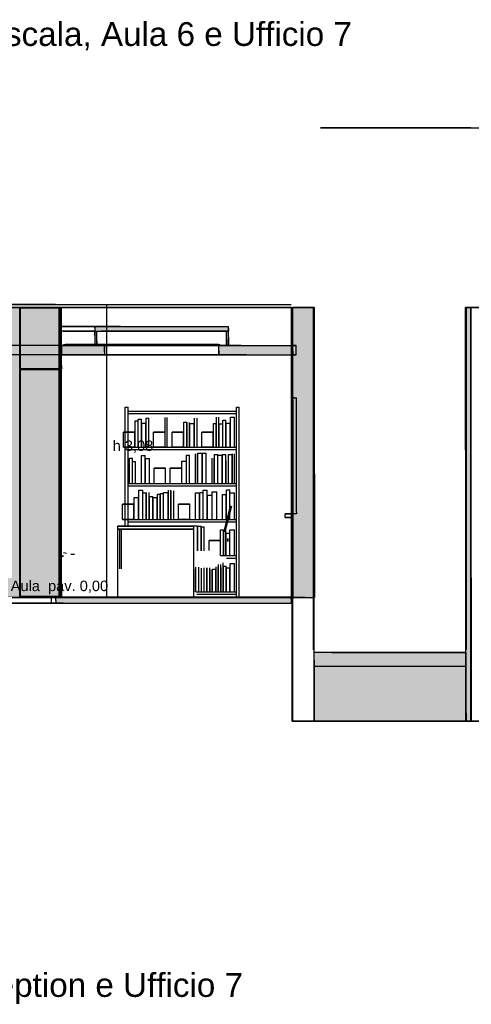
# Model space of a CAD drawing. Header units: millimetres. Extents: x -8297 to 34045, y -61360 to 6071.
# Tile 51 of 68: x 5590 to 10341, y -24278 to -13924. Entities that reach past the tile are written whole.
import ezdxf
from ezdxf.enums import TextEntityAlignment as Align

# ---------------------------------------------------------------- set-up
doc = ezdxf.new("R2010")
doc.units = ezdxf.units.MM
for name, color, linetype in [('S-QUOTE', 40, 'Continuous'), ('S-TAGLIO-ARR', 9, 'Continuous'), ('S-TAGLIO-CS', 9, 'Continuous'), ('S-TAGLIO-MURO', 7, 'Continuous'), ('S-TAGLIO-PAV', 33, 'Continuous'), ('S-TAGLIO-PIL', 8, 'Continuous'), ('S-TAGLIO-SCALA', 8, 'Continuous'), ('S-TAGLIO-SOFF', 8, 'Continuous'), ('S-TESTI', 7, 'Continuous'), ('S-VISTA', 8, 'Continuous'), ('S-VISTA-ARREDI', 9, 'Continuous')]:
    doc.layers.add(name, color=color, linetype=linetype)
doc.styles.add('VISIO', font='arial.ttf')

msp = doc.modelspace()

# ---------------------------------------------------------------- hatches: boundary and pattern name
at = {"layer": 'S-TAGLIO-CS'}
for points in [[(6386, -17200), (6380, -17200), (6380, -17166), (6380, -17150), (6650, -17150), (7786, -17150), (7786, -17172), (7786, -17200), (7778, -17200), (7766, -17200), (6650, -17200), (6400, -17200), (6386, -17200)], [(6380, -17200), (6386, -17200), (6400, -17200), (6400, -17304), (6400, -17350), (6386, -17350), (6380, -17350), (6380, -17246), (6380, -17200)], [(7766, -17200), (7778, -17200), (7786, -17200), (7786, -17264), (7786, -17350), (7774, -17350), (7766, -17350), (7766, -17286), (7766, -17200)], [(6480, -17450), (6054, -17450), (6030, -17450), (6030, -17360), (6030, -17350), (6054, -17350), (6380, -17350), (6386, -17350), (6400, -17350), (6470, -17350), (6480, -17350), (6480, -17416), (6480, -17450)], [(7976, -17450), (7686, -17450), (7686, -17408), (7686, -17350), (7696, -17350), (7766, -17350), (7774, -17350), (7786, -17350), (7900, -17350), (7918, -17350), (8272, -17350), (8462, -17350), (8464, -17350), (8464, -17408), (8464, -17450), (8462, -17450), (8272, -17450), (7976, -17450)]]:
    msp.add_hatch(color=9, dxfattribs=at).paths.add_polyline_path(points)
at = {"layer": 'S-TAGLIO-MURO'}
for points in [[(8592, -20000), (8464, -20000), (8464, -18244), (8464, -16950), (8492, -16950), (8622, -16950), (8624, -16950), (8666, -16950), (8690, -16950), (8690, -18702), (8690, -20000), (8666, -20000), (8624, -20000), (8622, -20000), (8592, -20000)], [(10306, -21300), (10278, -21300), (10278, -18446), (10278, -16950), (10306, -16950), (10340, -16950), (10340, -19794), (10340, -21300), (10306, -21300)]]:
    msp.add_hatch(color=7, dxfattribs=at).paths.add_polyline_path(points)
at = {"layer": 'S-TAGLIO-PAV'}
for points in [[(6046, -20060), (5970, -20060), (5970, -20034), (5970, -20000), (6046, -20000), (6120, -20000), (6122, -20000), (7322, -20000), (7324, -20000), (8040, -20000), (8072, -20000), (8320, -20000), (8404, -20000), (8444, -20000), (8444, -20018), (8444, -20060), (8160, -20060), (6364, -20060), (6046, -20060)], [(7322, -20000), (6122, -20000), (6122, -19998), (7044, -19998), (7322, -19998), (7322, -20000)], [(8040, -20000), (7324, -20000), (7324, -19998), (8186, -19998), (8444, -19998), (8444, -20000), (8404, -20000), (8320, -20000), (8072, -20000), (8040, -20000)]]:
    msp.add_hatch(color=33, dxfattribs=at).paths.add_polyline_path(points)
at = {"layer": 'S-TAGLIO-PIL'}
msp.add_hatch(color=8, dxfattribs=at).paths.add_polyline_path([(5956, -20000), (5176, -20000), (5176, -17132), (5176, -16950), (5224, -16950), (6004, -16950), (6004, -19818), (6004, -20000), (5956, -20000)])
at = {"layer": 'S-TAGLIO-SCALA'}
msp.add_hatch(color=8, dxfattribs=at).paths.add_polyline_path([(10100, -21300), (8686, -21300), (8686, -20662), (8686, -20578), (8872, -20578), (10286, -20578), (10286, -21216), (10286, -21300), (10100, -21300)])

# ---------------------------------------------------------------- linework, layer by layer
at = {"layer": 'S-QUOTE'}
msp.add_line((6508, -19998), (6508, -16920), dxfattribs=at)
at = {"layer": 'S-TAGLIO-ARR'}
for p, q in [((8463, -17900), (8462, -17900)), ((8462, -17920), (8462, -17900)), ((8463, -17900), (8502, -17900)), ((8502, -19100), (8502, -17900)), ((8462, -17920), (8462, -19120)), ((8501, -19120), (8462, -19120)), ((8501, -19120), (8502, -19120)), ((8502, -19100), (8502, -19120))]:
    msp.add_line(p, q, dxfattribs=at)
at = {"layer": 'S-TAGLIO-CS'}
for p, q in [((6649, -17150), (6381, -17150)), ((6381, -17165), (6381, -17150)), ((6381, -17165), (6381, -17200)), ((6649, -17150), (7786, -17150)), ((7786, -17171), (7786, -17150)), ((7786, -17171), (7786, -17200)), ((6381, -17200), (6649, -17200)), ((6387, -17200), (6381, -17200)), ((6381, -17246), (6381, -17200)), ((6381, -17246), (6381, -17350)), ((6387, -17200), (6401, -17200)), ((6401, -17303), (6401, -17200)), ((6403, -17305), (6403, -17215)), ((6649, -17200), (7786, -17200)), ((7764, -17290), (7764, -17215)), ((7764, -17290), (7764, -17345)), ((7777, -17200), (7766, -17200)), ((7766, -17287), (7766, -17200)), ((7766, -17287), (7766, -17350)), ((7777, -17200), (7786, -17200)), ((7786, -17264), (7786, -17200)), ((7786, -17264), (7786, -17350)), ((6054, -17350), (6031, -17350)), ((6031, -17359), (6031, -17350)), ((6031, -17359), (6031, -17450)), ((6054, -17350), (6481, -17350)), ((6381, -17350), (6387, -17350)), ((6401, -17350), (6387, -17350)), ((6401, -17303), (6401, -17350)), ((6403, -17305), (6403, -17345)), ((6480, -17338), (6471, -17338)), ((6471, -17342), (6471, -17338)), ((6471, -17342), (6471, -17350)), ((6471, -17350), (6480, -17350)), ((6480, -17338), (6501, -17338)), ((6501, -17350), (6480, -17350)), ((6481, -17417), (6481, -17350)), ((6501, -17346), (6501, -17338)), ((6501, -17346), (6501, -17350)), ((7683, -17338), (7666, -17338)), ((7666, -17345), (7666, -17338)), ((7666, -17345), (7666, -17350)), ((7678, -17350), (7666, -17350)), ((7678, -17350), (7696, -17350)), ((7683, -17338), (7696, -17338)), ((7899, -17350), (7686, -17350)), ((7686, -17408), (7686, -17350)), ((7696, -17343), (7696, -17338)), ((7696, -17343), (7696, -17350)), ((7774, -17350), (7766, -17350)), ((7774, -17350), (7786, -17350)), ((7919, -17350), (7899, -17350)), ((7919, -17350), (8273, -17350)), ((8273, -17350), (8462, -17350)), ((8465, -17350), (8462, -17350)), ((8465, -17408), (8465, -17350)), ((6031, -17450), (6054, -17450)), ((6481, -17450), (6054, -17450)), ((6481, -17417), (6481, -17450)), ((7686, -17408), (7686, -17450)), ((7975, -17450), (7686, -17450)), ((7975, -17450), (8273, -17450)), ((8273, -17450), (8462, -17450)), ((8462, -17450), (8465, -17450)), ((8465, -17408), (8465, -17450))]:
    msp.add_line(p, q, dxfattribs=at)
at = {"layer": 'S-TAGLIO-MURO'}
for p, q in [((8492, -16950), (8465, -16950)), ((8465, -18243), (8465, -16950)), ((8492, -16950), (8622, -16950)), ((8622, -16950), (8623, -16950)), ((8623, -16950), (8666, -16950)), ((8666, -16950), (8667, -16950)), ((8667, -16950), (8690, -16950)), ((8690, -18701), (8690, -16950)), ((10306, -16950), (10279, -16950)), ((10279, -18446), (10279, -16950)), ((10306, -16950), (10340, -16950)), ((10340, -19795), (10340, -16950)), ((8465, -18243), (8465, -20000)), ((10279, -18446), (10279, -21300)), ((8690, -18701), (8690, -20000)), ((10340, -19795), (10340, -21300)), ((8592, -20000), (8465, -20000)), ((8592, -20000), (8622, -20000)), ((8622, -20000), (8623, -20000)), ((8623, -20000), (8666, -20000)), ((8666, -20000), (8667, -20000)), ((8667, -20000), (8690, -20000)), ((10279, -21300), (10306, -21300)), ((10306, -21300), (10340, -21300))]:
    msp.add_line(p, q, dxfattribs=at)
at = {"layer": 'S-TAGLIO-PAV'}
for p, q in [((5970, -19998), (6015, -19998)), ((5970, -19999), (5970, -19998)), ((5970, -19999), (5970, -20000)), ((5970, -20033), (5970, -20000)), ((5970, -20000), (6046, -20000)), ((5970, -20033), (5970, -20060)), ((6046, -20060), (5970, -20060)), ((6015, -19998), (6119, -19998)), ((6046, -20000), (8039, -20000)), ((6046, -20060), (6364, -20060)), ((6119, -19998), (6119, -20000)), ((6121, -20000), (6119, -20000)), ((6121, -20000), (6122, -20000)), ((7045, -19998), (6122, -19998)), ((6122, -20000), (6122, -19998)), ((6364, -20060), (8161, -20060)), ((7045, -19998), (7322, -19998)), ((7322, -19998), (7322, -20000)), ((7324, -20000), (7322, -20000)), ((7324, -20000), (7325, -20000)), ((8186, -19998), (7325, -19998)), ((7325, -20000), (7325, -19998)), ((8039, -20000), (8072, -20000)), ((8072, -20000), (8319, -20000)), ((8161, -20060), (8445, -20060)), ((8186, -19998), (8445, -19998)), ((8319, -20000), (8405, -20000)), ((8405, -20000), (8444, -20000)), ((8444, -20000), (8445, -20000)), ((8445, -19998), (8445, -20000)), ((8445, -20018), (8445, -20000)), ((8445, -20018), (8445, -20060))]:
    msp.add_line(p, q, dxfattribs=at)
at = {"layer": 'S-TAGLIO-PIL'}
for p, q in [((5225, -16950), (6005, -16950)), ((6005, -19818), (6005, -16950)), ((6014, -16955), (6013, -16955)), ((6013, -16993), (6013, -16955)), ((6014, -16955), (6027, -16955)), ((6027, -16955), (6031, -16955)), ((6031, -17563), (6031, -16955)), ((6013, -16993), (6013, -17597)), ((6026, -17597), (6013, -17597)), ((6026, -17597), (6027, -17597)), ((6027, -17597), (6031, -17597)), ((6031, -17563), (6031, -17597)), ((6014, -17603), (6013, -17603)), ((6013, -17746), (6013, -17603)), ((6014, -17603), (6027, -17603)), ((6027, -17603), (6031, -17603)), ((6031, -19862), (6031, -17603)), ((6013, -17746), (6013, -19990)), ((6005, -19818), (6005, -20000)), ((6031, -19862), (6031, -19990)), ((5955, -20000), (5175, -20000)), ((5955, -20000), (6005, -20000)), ((6026, -19990), (6013, -19990)), ((6026, -19990), (6027, -19990)), ((6027, -19990), (6031, -19990))]:
    msp.add_line(p, q, dxfattribs=at)
at = {"layer": 'S-TAGLIO-SCALA'}
for p, q in [((8873, -20578), (8686, -20578)), ((8686, -20662), (8686, -20578)), ((8873, -20578), (10286, -20578)), ((10286, -21216), (10286, -20578)), ((8686, -20662), (8686, -21300)), ((10286, -21216), (10286, -21300)), ((10099, -21300), (8686, -21300)), ((10099, -21300), (10286, -21300))]:
    msp.add_line(p, q, dxfattribs=at)
at = {"layer": 'S-TAGLIO-SOFF'}
for p, q in [((5970, -16920), (6046, -16920)), ((6046, -16920), (8161, -16920)), ((8161, -16920), (8445, -16920))]:
    msp.add_line(p, q, dxfattribs=at)
at = {"layer": 'S-VISTA'}
for p, q in [((10300, -15060), (8755, -15060)), ((8755, -15060), (10005, -15060)), ((10005, -15060), (10080, -15060)), ((10080, -15060), (10530, -15060)), ((10337, -15060), (10300, -15060)), ((4920, -16920), (8445, -16920)), ((8450, -16950), (4920, -16950)), ((4990, -16950), (8450, -16950)), ((6005, -16950), (5175, -16950)), ((5920, -16920), (5240, -16920)), ((5593, -16955), (6031, -16955)), ((5593, -17597), (5593, -16955)), ((5593, -17597), (5593, -16955)), ((6027, -16955), (5597, -16955)), ((5597, -17597), (5597, -16955)), ((5965, -16920), (5920, -16920)), ((6005, -20000), (6005, -16950)), ((6013, -17597), (6013, -16955)), ((6027, -17597), (6027, -16955)), ((6027, -17597), (6027, -16955)), ((6031, -17597), (6031, -16955)), ((6031, -17597), (6031, -16955)), ((6031, -17597), (6031, -16955)), ((8450, -20000), (8450, -16950)), ((8455, -16950), (8610, -16950)), ((8455, -21300), (8455, -16950)), ((8686, -16950), (8465, -16950)), ((8465, -21300), (8465, -16950)), ((8465, -16950), (8686, -16950)), ((8465, -20000), (8465, -16950)), ((8615, -16950), (8680, -16950)), ((8680, -20550), (8680, -16950)), ((8686, -21300), (8686, -16950)), ((8686, -20000), (8686, -16950)), ((10285, -16950), (10560, -16950)), ((10285, -20550), (10285, -16950)), ((10286, -16950), (10337, -16950)), ((10286, -20550), (10286, -16950)), ((10630, -16950), (10290, -16950)), ((10290, -20550), (10290, -16950)), ((10337, -21300), (10337, -16950)), ((6383, -17150), (6027, -17150)), ((6030, -17150), (7786, -17150)), ((6383, -17200), (6383, -17150)), ((7786, -17200), (7786, -17150)), ((6383, -17200), (6027, -17200)), ((6383, -17200), (6027, -17200)), ((6049, -17200), (6403, -17200)), ((6383, -17350), (6383, -17200)), ((6403, -17350), (6403, -17200)), ((6431, -17200), (7786, -17200)), ((6431, -17200), (7786, -17200)), ((7766, -17200), (6444, -17200)), ((7766, -17350), (7766, -17200)), ((7786, -17350), (7786, -17200)), ((6031, -17350), (5153, -17350)), ((6027, -17350), (6484, -17350)), ((6383, -17350), (6027, -17350)), ((6031, -17450), (6031, -17350)), ((6049, -17350), (6403, -17350)), ((6050, -17338), (6504, -17338)), ((6050, -17350), (6504, -17350)), ((6474, -17338), (6072, -17338)), ((6474, -17350), (6072, -17350)), ((6431, -17350), (7786, -17350)), ((7686, -17350), (6435, -17350)), ((6443, -17338), (7696, -17338)), ((6443, -17350), (7696, -17350)), ((7766, -17350), (6444, -17350)), ((7666, -17338), (6449, -17338)), ((7666, -17350), (6449, -17350)), ((6484, -17450), (6484, -17350)), ((7686, -17450), (7686, -17350)), ((7748, -17350), (8455, -17350)), ((8455, -17450), (8455, -17350)), ((8500, -17350), (8465, -17350)), ((8465, -17350), (8500, -17350)), ((8465, -17450), (8465, -17350)), ((8465, -17450), (8465, -17350)), ((8500, -17450), (8500, -17350)), ((8500, -17450), (8500, -17350)), ((6031, -17450), (5153, -17450)), ((6027, -17450), (6484, -17450)), ((6031, -17450), (8455, -17450)), ((7686, -17450), (6035, -17450)), ((8465, -17450), (8500, -17450)), ((8500, -17450), (8465, -17450)), ((5593, -17597), (6031, -17597)), ((6027, -17597), (5597, -17597)), ((5593, -17603), (6031, -17603)), ((5593, -19990), (5593, -17603)), ((5593, -19990), (5593, -17603)), ((6027, -17603), (5597, -17603)), ((5597, -19990), (5597, -17603)), ((6013, -19990), (6013, -17603)), ((6027, -19990), (6027, -17603)), ((6027, -19990), (6027, -17603)), ((6031, -19990), (6031, -17603)), ((6031, -19990), (6031, -17603)), ((6031, -19990), (6031, -17603)), ((4920, -20060), (8445, -20060)), ((6005, -20000), (5175, -20000)), ((5240, -19998), (5920, -19998)), ((5920, -20000), (5240, -20000)), ((5240, -20000), (5920, -20000)), ((5920, -20060), (5240, -20060)), ((5593, -19990), (6031, -19990)), ((6027, -19990), (5597, -19990)), ((5920, -19998), (5965, -19998)), ((5965, -20000), (5920, -20000)), ((5920, -20000), (5920, -20060)), ((5920, -20000), (5965, -20000)), ((5965, -20060), (5920, -20060)), ((5969, -19998), (6119, -19998)), ((5969, -20000), (6119, -20000)), ((5970, -19998), (6520, -19998)), ((5970, -19998), (6520, -19998)), ((5970, -20000), (6520, -20000)), ((5970, -20000), (6520, -20000)), ((5971, -19998), (6921, -19998)), ((6921, -19998), (5971, -19998)), ((5971, -20000), (6921, -20000)), ((6921, -20000), (5971, -20000)), ((5978, -20000), (8445, -20000)), ((8450, -20000), (5979, -20000)), ((6122, -19998), (7322, -19998)), ((6122, -20000), (7322, -20000)), ((6523, -19998), (7723, -19998)), ((6523, -19998), (7723, -19998)), ((6523, -20000), (7723, -20000)), ((6523, -20000), (7723, -20000)), ((6924, -19998), (8124, -19998)), ((8124, -19998), (6924, -19998)), ((6924, -20000), (8124, -20000)), ((8124, -20000), (6924, -20000)), ((7325, -19998), (8445, -19998)), ((7325, -20000), (8445, -20000)), ((7726, -19998), (8445, -19998)), ((7726, -19998), (8445, -19998)), ((7726, -20000), (8445, -20000)), ((7726, -20000), (8445, -20000)), ((8445, -19998), (8127, -19998)), ((8127, -19998), (8445, -19998)), ((8445, -20000), (8127, -20000)), ((8127, -20000), (8445, -20000)), ((8445, -20000), (8445, -20060)), ((8455, -21300), (8455, -20050)), ((8465, -20000), (8686, -20000)), ((10286, -20578), (8686, -20578)), ((8686, -21300), (8686, -20578)), ((10286, -21300), (10286, -20578)), ((8686, -20722), (10286, -20722)), ((8686, -21300), (8686, -20722)), ((8686, -21300), (8686, -20722)), ((10286, -21300), (10286, -20722)), ((8686, -21300), (8686, -20867)), ((8686, -21300), (8686, -20867)), ((8686, -21300), (8686, -21011)), ((8686, -21300), (8686, -21011)), ((8686, -21300), (8686, -21156)), ((8455, -21300), (8610, -21300)), ((8686, -21300), (8465, -21300)), ((8615, -21300), (8680, -21300)), ((8686, -21300), (10286, -21300)), ((10286, -21300), (8686, -21300)), ((8686, -21300), (10286, -21300)), ((10286, -21300), (8686, -21300)), ((8686, -21300), (10286, -21300)), ((10286, -21300), (8686, -21300)), ((8686, -21300), (10286, -21300)), ((10286, -21300), (8686, -21300)), ((10286, -21300), (8686, -21300)), ((10285, -21300), (10560, -21300)), ((10286, -21300), (10337, -21300)), ((10573, -21300), (10290, -21300))]:
    msp.add_line(p, q, dxfattribs=at)
at = {"layer": 'S-VISTA-ARREDI'}
for p, q in [((8482, -17900), (8462, -17900)), ((8462, -19120), (8462, -17900)), ((6700, -18000), (6730, -18000)), ((6700, -19250), (6700, -18000)), ((6730, -19250), (6730, -18000)), ((7870, -18000), (7900, -18000)), ((7870, -20000), (7870, -18000)), ((7900, -20000), (7900, -18000)), ((8454, -19080), (8454, -17940)), ((8454, -19080), (8454, -17940)), ((8462, -19080), (8462, -17940)), ((8462, -19080), (8462, -17940)), ((6730, -18040), (7870, -18040)), ((6730, -18065), (7870, -18065)), ((6919, -18113), (6949, -18113)), ((6919, -18420), (6919, -18113)), ((6949, -18420), (6949, -18113)), ((7121, -18420), (7121, -18108)), ((7143, -18420), (7143, -18108)), ((7429, -18420), (7429, -18114)), ((7456, -18420), (7456, -18114)), ((7660, -18420), (7660, -18103)), ((7685, -18420), (7685, -18103)), ((7806, -18103), (7850, -18103)), ((7806, -18420), (7806, -18103)), ((7850, -18420), (7850, -18103)), ((6804, -18143), (6836, -18143)), ((6804, -18420), (6804, -18143)), ((6836, -18420), (6836, -18143)), ((6838, -18126), (6873, -18126)), ((6838, -18420), (6838, -18126)), ((6873, -18420), (6873, -18126)), ((6875, -18167), (6917, -18167)), ((6875, -18420), (6875, -18167)), ((6917, -18420), (6917, -18167)), ((7315, -18155), (7350, -18155)), ((7315, -18420), (7315, -18155)), ((7350, -18420), (7350, -18155)), ((7352, -18420), (7352, -18161)), ((7378, -18420), (7378, -18161)), ((7380, -18169), (7427, -18169)), ((7380, -18420), (7380, -18169)), ((7427, -18420), (7427, -18169)), ((7628, -18169), (7658, -18169)), ((7628, -18420), (7628, -18169)), ((7658, -18420), (7658, -18169)), ((7687, -18174), (7726, -18174)), ((7687, -18420), (7687, -18174)), ((7726, -18420), (7726, -18174)), ((7728, -18136), (7759, -18136)), ((7728, -18420), (7728, -18136)), ((7759, -18420), (7759, -18136)), ((7761, -18168), (7804, -18168)), ((7761, -18420), (7761, -18168)), ((7804, -18420), (7804, -18168)), ((6802, -18260), (6682, -18260)), ((6682, -18260), (6802, -18260)), ((6682, -18420), (6682, -18260)), ((6682, -18420), (6682, -18260)), ((6802, -18420), (6802, -18260)), ((7119, -18260), (6999, -18260)), ((6999, -18260), (7119, -18260)), ((6999, -18420), (6999, -18260)), ((6999, -18420), (6999, -18260)), ((7119, -18420), (7119, -18260)), ((7313, -18260), (7193, -18260)), ((7193, -18260), (7313, -18260)), ((7193, -18420), (7193, -18260)), ((7193, -18420), (7193, -18260)), ((7313, -18420), (7313, -18260)), ((7626, -18260), (7506, -18260)), ((7506, -18260), (7626, -18260)), ((7506, -18420), (7506, -18260)), ((7506, -18420), (7506, -18260)), ((7626, -18420), (7626, -18260)), ((6802, -18420), (6682, -18420)), ((6682, -18420), (6802, -18420)), ((6730, -18420), (7870, -18420)), ((6804, -18420), (6836, -18420)), ((6838, -18420), (6873, -18420)), ((6875, -18420), (6917, -18420)), ((6919, -18420), (6949, -18420)), ((7119, -18420), (6999, -18420)), ((6999, -18420), (7119, -18420)), ((7313, -18420), (7193, -18420)), ((7193, -18420), (7313, -18420)), ((7315, -18420), (7350, -18420)), ((7380, -18420), (7427, -18420)), ((7626, -18420), (7506, -18420)), ((7506, -18420), (7626, -18420)), ((7628, -18420), (7658, -18420)), ((7687, -18420), (7726, -18420)), ((7728, -18420), (7759, -18420)), ((7761, -18420), (7804, -18420)), ((7806, -18420), (7850, -18420)), ((6730, -18445), (7870, -18445)), ((6870, -18506), (6910, -18506)), ((6870, -18800), (6870, -18506)), ((6910, -18800), (6910, -18506)), ((7346, -18502), (7378, -18502)), ((7346, -18800), (7346, -18502)), ((7378, -18800), (7378, -18502)), ((7438, -18800), (7438, -18490)), ((7462, -18800), (7462, -18490)), ((7464, -18483), (7511, -18483)), ((7464, -18800), (7464, -18483)), ((7511, -18800), (7511, -18483)), ((7513, -18484), (7553, -18484)), ((7513, -18800), (7513, -18484)), ((7553, -18800), (7553, -18484)), ((7639, -18497), (7674, -18497)), ((7639, -18800), (7639, -18497)), ((7674, -18800), (7674, -18497)), ((7676, -18503), (7720, -18503)), ((7676, -18800), (7676, -18503)), ((7720, -18800), (7720, -18503)), ((7722, -18496), (7760, -18496)), ((7722, -18800), (7722, -18496)), ((7760, -18800), (7760, -18496)), ((7788, -18497), (7826, -18497)), ((7788, -18800), (7788, -18497)), ((7826, -18800), (7826, -18497)), ((7828, -18800), (7828, -18489)), ((7850, -18800), (7850, -18489)), ((6745, -18535), (6776, -18535)), ((6745, -18800), (6745, -18535)), ((6776, -18800), (6776, -18535)), ((6778, -18570), (6810, -18570)), ((6778, -18800), (6778, -18570)), ((6810, -18800), (6810, -18570)), ((6912, -18539), (6954, -18539)), ((6912, -18800), (6912, -18539)), ((6954, -18800), (6954, -18539)), ((7296, -18568), (7344, -18568)), ((7296, -18800), (7296, -18568)), ((7344, -18800), (7344, -18568)), ((7613, -18800), (7613, -18534)), ((7637, -18800), (7637, -18534)), ((7762, -18800), (7762, -18562)), ((7786, -18800), (7786, -18562)), ((7124, -18640), (7004, -18640)), ((7004, -18640), (7124, -18640)), ((7004, -18800), (7004, -18640)), ((7004, -18800), (7004, -18640)), ((7124, -18800), (7124, -18640)), ((7294, -18640), (7174, -18640)), ((7174, -18640), (7294, -18640)), ((7174, -18800), (7174, -18640)), ((7174, -18800), (7174, -18640)), ((7294, -18800), (7294, -18640)), ((6730, -18800), (7870, -18800)), ((6730, -18825), (7870, -18825)), ((6745, -18800), (6776, -18800)), ((6778, -18800), (6810, -18800)), ((6870, -18800), (6910, -18800)), ((6912, -18800), (6954, -18800)), ((7004, -18800), (7124, -18800)), ((7174, -18800), (7294, -18800)), ((7296, -18800), (7344, -18800)), ((7346, -18800), (7378, -18800)), ((7464, -18800), (7511, -18800)), ((7513, -18800), (7553, -18800)), ((7639, -18800), (7674, -18800)), ((7676, -18800), (7720, -18800)), ((7722, -18800), (7760, -18800)), ((7788, -18800), (7826, -18800)), ((6843, -18871), (6885, -18871)), ((6843, -19180), (6843, -18871)), ((6885, -19180), (6885, -18871)), ((6887, -18900), (6922, -18900)), ((6887, -19180), (6887, -18900)), ((6922, -19180), (6922, -18900)), ((6924, -19180), (6924, -18897)), ((6953, -19180), (6953, -18897)), ((6955, -18939), (6992, -18939)), ((6955, -19180), (6955, -18939)), ((6992, -19180), (6992, -18939)), ((7038, -18915), (7069, -18915)), ((7038, -19180), (7038, -18915)), ((7069, -19180), (7069, -18915)), ((7071, -18906), (7102, -18906)), ((7071, -19180), (7071, -18906)), ((7102, -19180), (7102, -18906)), ((7104, -18895), (7153, -18895)), ((7104, -19180), (7104, -18895)), ((7153, -19180), (7153, -18895)), ((7155, -19180), (7155, -18873)), ((7181, -19180), (7181, -18873)), ((7183, -19180), (7183, -18880)), ((7210, -19180), (7210, -18880)), ((7440, -18900), (7483, -18900)), ((7440, -19180), (7440, -18900)), ((7483, -19180), (7483, -18900)), ((7485, -18895), (7519, -18895)), ((7485, -19180), (7485, -18895)), ((7519, -19180), (7519, -18895)), ((7521, -18871), (7563, -18871)), ((7521, -19180), (7521, -18871)), ((7563, -19180), (7563, -18871)), ((7565, -18924), (7613, -18924)), ((7565, -19180), (7565, -18924)), ((7613, -19180), (7613, -18924)), ((7615, -18889), (7664, -18889)), ((7615, -19180), (7615, -18889)), ((7664, -19180), (7664, -18889)), ((7724, -18918), (7763, -18918)), ((7724, -19180), (7724, -18918)), ((7763, -19180), (7763, -18918)), ((7765, -18867), (7800, -18867)), ((7765, -19180), (7765, -18867)), ((7800, -19180), (7800, -18867)), ((7802, -18900), (7850, -18900)), ((7802, -19180), (7802, -18900)), ((7850, -19180), (7850, -18900)), ((6791, -19020), (6671, -19020)), ((6671, -19020), (6791, -19020)), ((6671, -19180), (6671, -19020)), ((6671, -19180), (6671, -19020)), ((6791, -19180), (6791, -19020)), ((6793, -18950), (6841, -18950)), ((6793, -19180), (6793, -18950)), ((6841, -19180), (6841, -18950)), ((6994, -18950), (7036, -18950)), ((6994, -19180), (6994, -18950)), ((7036, -19180), (7036, -18950)), ((7380, -19020), (7260, -19020)), ((7260, -19020), (7380, -19020)), ((7260, -19180), (7260, -19020)), ((7260, -19180), (7260, -19020)), ((7380, -19180), (7380, -19020)), ((7380, -19180), (7380, -19020)), ((7809, -19035), (7740, -19305)), ((7740, -19305), (7809, -19035)), ((7749, -19308), (7818, -19038)), ((7818, -19038), (7749, -19308)), ((8462, -19120), (8382, -19120)), ((8382, -19120), (8462, -19120)), ((8382, -19160), (8382, -19120)), ((8382, -19160), (8382, -19120)), ((8482, -19120), (8462, -19120)), ((8462, -19160), (8462, -19120)), ((8462, -19160), (8462, -19120)), ((7422, -19250), (6622, -19250)), ((6622, -19250), (7422, -19250)), ((6622, -19280), (6622, -19250)), ((6622, -19280), (6622, -19250)), ((6791, -19180), (6671, -19180)), ((6671, -19180), (6791, -19180)), ((6730, -19180), (7870, -19180)), ((6730, -19205), (7870, -19205)), ((6793, -19180), (6841, -19180)), ((6843, -19180), (6885, -19180)), ((6887, -19180), (6922, -19180)), ((6955, -19180), (6992, -19180)), ((6994, -19180), (7036, -19180)), ((7038, -19180), (7069, -19180)), ((7071, -19180), (7102, -19180)), ((7104, -19180), (7153, -19180)), ((7380, -19180), (7260, -19180)), ((7260, -19180), (7380, -19180)), ((7418, -19247), (7461, -19247)), ((7422, -19280), (7422, -19250)), ((7440, -19180), (7483, -19180)), ((7461, -19508), (7461, -19247)), ((7463, -19250), (7499, -19250)), ((7463, -19508), (7463, -19250)), ((7485, -19180), (7519, -19180)), ((7499, -19508), (7499, -19250)), ((7501, -19257), (7532, -19257)), ((7501, -19510), (7501, -19257)), ((7521, -19180), (7563, -19180)), ((7532, -19510), (7532, -19257)), ((7565, -19180), (7613, -19180)), ((7615, -19180), (7664, -19180)), ((7724, -19180), (7763, -19180)), ((7765, -19180), (7800, -19180)), ((7802, -19180), (7850, -19180)), ((8462, -19160), (8382, -19160)), ((8382, -19160), (8462, -19160)), ((6622, -19280), (7422, -19280)), ((7422, -19280), (6622, -19280)), ((6622, -19280), (7422, -19280)), ((6622, -20000), (6622, -19280)), ((6622, -20000), (6622, -19280)), ((6622, -20000), (6622, -19280)), ((6622, -20000), (6622, -19280)), ((6642, -19700), (6642, -19280)), ((6642, -19700), (6642, -19280)), ((6662, -19700), (6662, -19280)), ((7422, -20000), (7422, -19280)), ((7422, -20000), (7422, -19280)), ((7704, -19288), (7735, -19288)), ((7704, -19560), (7704, -19288)), ((7735, -19560), (7735, -19288)), ((7737, -19560), (7737, -19285)), ((7760, -19560), (7760, -19285)), ((7762, -19325), (7800, -19325)), ((7762, -19560), (7762, -19325)), ((7800, -19560), (7800, -19325)), ((7802, -19289), (7850, -19289)), ((7802, -19560), (7802, -19289)), ((7850, -19560), (7850, -19289)), ((7702, -19400), (7582, -19400)), ((7582, -19400), (7702, -19400)), ((7582, -19507), (7582, -19400)), ((7582, -19507), (7582, -19400)), ((7702, -19507), (7702, -19400)), ((7760, -19381), (7760, -19412)), ((7760, -19412), (7760, -19381)), ((7760, -19381), (7760, -19412)), ((7760, -19412), (7760, -19381)), ((7778, -19381), (7778, -19412)), ((7778, -19412), (7778, -19381)), ((7778, -19381), (7778, -19412)), ((7778, -19412), (7778, -19381)), ((6032, -19565), (6050, -19566)), ((6051, -19566), (6032, -19565)), ((6032, -19565), (6050, -19566)), ((6051, -19566), (6032, -19565)), ((6032, -19565), (6050, -19566)), ((6051, -19566), (6032, -19565)), ((6032, -19565), (6050, -19566)), ((6051, -19566), (6032, -19565)), ((6082, -19537), (6051, -19531)), ((6082, -19537), (6051, -19531)), ((6082, -19537), (6051, -19531)), ((6082, -19537), (6051, -19531)), ((6167, -19547), (6128, -19548)), ((6167, -19547), (6128, -19548)), ((6167, -19547), (6128, -19548)), ((6167, -19547), (6128, -19548)), ((7704, -19560), (7735, -19560)), ((7715, -19560), (7870, -19560)), ((7762, -19560), (7800, -19560)), ((7802, -19560), (7850, -19560)), ((7680, -19940), (7680, -19654)), ((7707, -19940), (7707, -19654)), ((7731, -19940), (7731, -19635)), ((7733, -19671), (7763, -19671)), ((7733, -19940), (7733, -19671)), ((7763, -19940), (7763, -19671)), ((7766, -19585), (7870, -19585)), ((7803, -19643), (7850, -19643)), ((7803, -19940), (7803, -19643)), ((7850, -19940), (7850, -19643)), ((7441, -19940), (7441, -19702)), ((7443, -19940), (7443, -19681)), ((7474, -19940), (7474, -19681)), ((7476, -19940), (7476, -19691)), ((7502, -19940), (7502, -19691)), ((7504, -19940), (7504, -19702)), ((7529, -19940), (7529, -19702)), ((7531, -19940), (7531, -19687)), ((7560, -19940), (7560, -19687)), ((7562, -19940), (7562, -19687)), ((7591, -19940), (7591, -19687)), ((7593, -19940), (7593, -19705)), ((7616, -19940), (7616, -19705)), ((7618, -19701), (7654, -19701)), ((7618, -19940), (7618, -19701)), ((7654, -19940), (7654, -19701)), ((7656, -19940), (7656, -19676)), ((7678, -19940), (7678, -19676)), ((7709, -19940), (7709, -19686)), ((7765, -19687), (7801, -19687)), ((7765, -19940), (7765, -19687)), ((7801, -19940), (7801, -19687)), ((7443, -19940), (7474, -19940)), ((7455, -19940), (7870, -19940)), ((7455, -19965), (7870, -19965)), ((7618, -19940), (7654, -19940)), ((7733, -19940), (7763, -19940)), ((7765, -19940), (7801, -19940)), ((7803, -19940), (7850, -19940)), ((7422, -20000), (6622, -20000)), ((6622, -20000), (7422, -20000)), ((7422, -20000), (6622, -20000)), ((6622, -20000), (7422, -20000)), ((6700, -20000), (6730, -20000)), ((7870, -20000), (7900, -20000))]:
    msp.add_line(p, q, dxfattribs=at)

# ---------------------------------------------------------------- texts
at = {"layer": 'S-QUOTE', "style": 'VISIO'}
msp.add_text('h 3,08', height=110, dxfattribs=at).set_placement((6568, -18459))
at = {"layer": 'S-TESTI', "style": 'VISIO'}
for s, p in [('Sezione C-C  Salto di quota con la scala, Aula 6 e Ufficio 7', (0, -14200)), ('Sezione D-D  Vetrina, Aula 10, reception e Ufficio 7', (0, -24200))]:
    msp.add_text(s, height=250, dxfattribs=at).set_placement(p)
msp.add_text('Aula  pav. 0,00', height=110, dxfattribs=at).set_placement((6008, -19878), align=Align.MIDDLE_CENTER)

doc.saveas('drawing.dxf')
